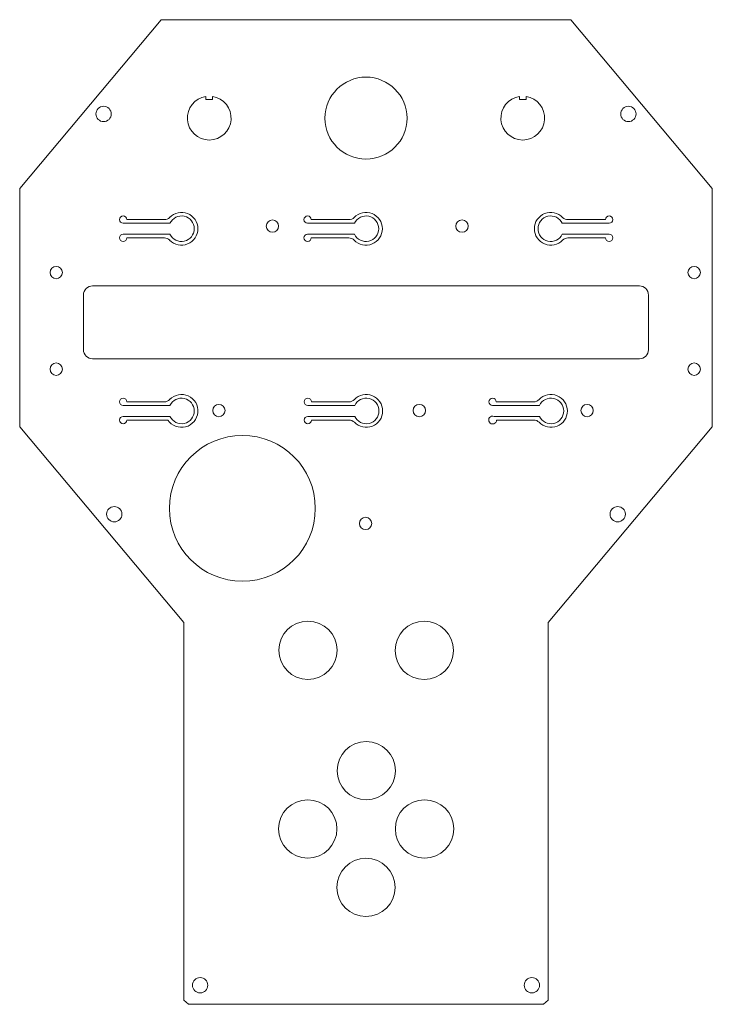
# Model space of a CAD drawing. Header units: millimetres. Extents: x 14 to 204, y 15 to 285.
import ezdxf

# ---------------------------------------------------------------- set-up
doc = ezdxf.new("R2010")
doc.units = ezdxf.units.MM

msp = doc.modelspace()

# ---------------------------------------------------------------- linework, layer by layer
at = {"color": 7, "linetype": 'Continuous', "lineweight": 15}
for p, q in [((13.86, 238.25), (52.7, 284.54)), ((52.7, 284.54), (165.02, 284.54)), ((165.02, 284.54), (203.86, 238.25)), ((64.96, 262.67), (64.96, 263.47)), ((66.76, 262.67), (64.96, 262.67)), ((66.76, 263.47), (66.76, 262.67)), ((150.96, 262.67), (150.96, 263.47)), ((152.76, 262.67), (150.96, 262.67)), ((152.76, 263.47), (152.76, 262.67)), ((13.86, 172.87), (13.86, 238.25)), ((203.86, 238.25), (203.86, 172.87)), ((43.25, 229.71), (53.56, 229.71)), ((93.85, 229.71), (104.16, 229.71)), ((164.24, 229.71), (174.55, 229.71)), ((55.09, 228.71), (42.25, 228.71)), ((105.69, 228.71), (92.85, 228.71)), ((175.55, 228.71), (162.71, 228.71)), ((42.25, 225.71), (55.09, 225.71)), ((53.56, 224.71), (43.25, 224.71)), ((92.85, 225.71), (105.69, 225.71)), ((104.16, 224.71), (93.85, 224.71)), ((162.71, 225.71), (175.55, 225.71)), ((174.55, 224.71), (164.24, 224.71)), ((183.86, 211.54), (33.86, 211.54)), ((31.36, 209.04), (31.36, 194.04)), ((186.36, 194.04), (186.36, 209.04)), ((33.86, 191.54), (183.86, 191.54)), ((55.09, 178.75), (42.25, 178.75)), ((43.25, 179.75), (53.56, 179.75)), ((105.76, 178.75), (92.92, 178.75)), ((93.92, 179.75), (104.23, 179.75)), ((156.43, 178.75), (143.59, 178.75)), ((144.59, 179.75), (154.9, 179.75)), ((42.25, 175.75), (55.09, 175.75)), ((92.92, 175.75), (105.76, 175.75)), ((144, 175.75), (156.43, 175.75)), ((58.86, 119.24), (13.86, 172.87)), ((54.51, 174.75), (43.25, 174.75)), ((104.23, 174.75), (93.92, 174.75)), ((154.9, 174.75), (144.67, 174.75)), ((203.86, 172.87), (158.86, 119.24)), ((58.86, 15.64), (58.86, 119.24)), ((158.86, 119.24), (158.86, 15.64)), ((60.18, 14.54), (58.86, 15.64)), ((157.54, 14.54), (60.18, 14.54)), ((158.86, 15.64), (157.54, 14.54))]:
    msp.add_line(p, q, dxfattribs=at)
for centre, radius in [((108.86, 257.54), 11.25), ((36.89, 258.68), 2.1), ((180.83, 258.68), 2.1), ((83.2, 227.93), 1.7), ((135.2, 227.93), 1.7), ((23.89, 215.2), 1.7), ((198.89, 215.2), 1.7), ((23.89, 188.7), 1.7), ((198.89, 188.7), 1.7), ((68.5, 177.35), 1.7), ((123.5, 177.35), 1.7), ((169.5, 177.35), 1.7), ((74.96, 150.54), 20), ((39.81, 148.94), 2.1), ((177.91, 148.94), 2.1), ((108.75, 146.4), 1.7), ((92.94, 111.62), 8), ((124.85, 111.59), 8), ((108.93, 78.6), 8), ((92.89, 62.62), 8), ((124.91, 62.62), 8), ((108.86, 46.59), 8), ((63.36, 19.76), 2.1), ((154.36, 19.76), 2.1)]:
    msp.add_circle(centre, radius, dxfattribs=at)
for centre, radius, start, end in [((65.86, 257.54), 6, 98.6269, 81.3731), ((151.86, 257.54), 6, 98.6269, 81.3731), ((42.25, 229.71), 1, 0, 270), ((53.56, 231.71), 2, 270, 316.1869), ((58.25, 227.21), 4.5, 223.8131, 136.1869), ((58.25, 227.21), 3.5, 205.3769, 154.6231), ((92.85, 229.71), 1, 0, 270), ((104.16, 231.71), 2, 270, 316.1869), ((108.85, 227.21), 4.5, 223.8131, 136.1869), ((108.85, 227.21), 3.5, 205.3769, 154.6231), ((159.55, 227.21), 4.5, 43.8131, 316.1869), ((159.55, 227.21), 3.5, 25.3769, 334.6231), ((164.24, 231.71), 2, 223.8131, 270), ((175.55, 229.71), 1, 270, 180), ((42.25, 224.71), 1, 90, 0), ((53.56, 222.71), 2, 43.8131, 90), ((92.85, 224.71), 1, 90, 0), ((104.16, 222.71), 2, 43.8131, 90), ((164.24, 222.71), 2, 90, 136.1869), ((175.55, 224.71), 1, 180, 90), ((33.86, 209.04), 2.5, 90, 180), ((183.86, 209.04), 2.5, 0, 90), ((33.86, 194.04), 2.5, 180, 270), ((183.86, 194.04), 2.5, 270, 0), ((58.25, 177.25), 4.5, 213.749, 136.1869), ((108.92, 177.25), 4.5, 223.8131, 136.1869), ((159.59, 177.25), 4.5, 223.8131, 136.1869), ((42.25, 179.75), 1, 0, 270), ((53.56, 181.75), 2, 270, 316.1869), ((58.25, 177.25), 3.5, 205.3769, 154.6231), ((92.92, 179.75), 1, 360, 270), ((104.23, 181.75), 2, 270, 316.1869), ((108.92, 177.25), 3.5, 205.3769, 154.6231), ((143.59, 179.75), 1, 360, 270), ((154.9, 181.75), 2, 270, 316.1869), ((159.59, 177.25), 3.5, 205.3769, 154.6231), ((42.25, 174.75), 1, 90, 360), ((92.92, 174.75), 1, 90, 0), ((143.59, 174.75), 1.08, 67.7501, 360), ((104.23, 172.75), 2, 43.8131, 90), ((154.9, 172.75), 2, 43.8131, 90)]:
    msp.add_arc(centre, radius, start, end, dxfattribs=at)

doc.saveas('drawing.dxf')
